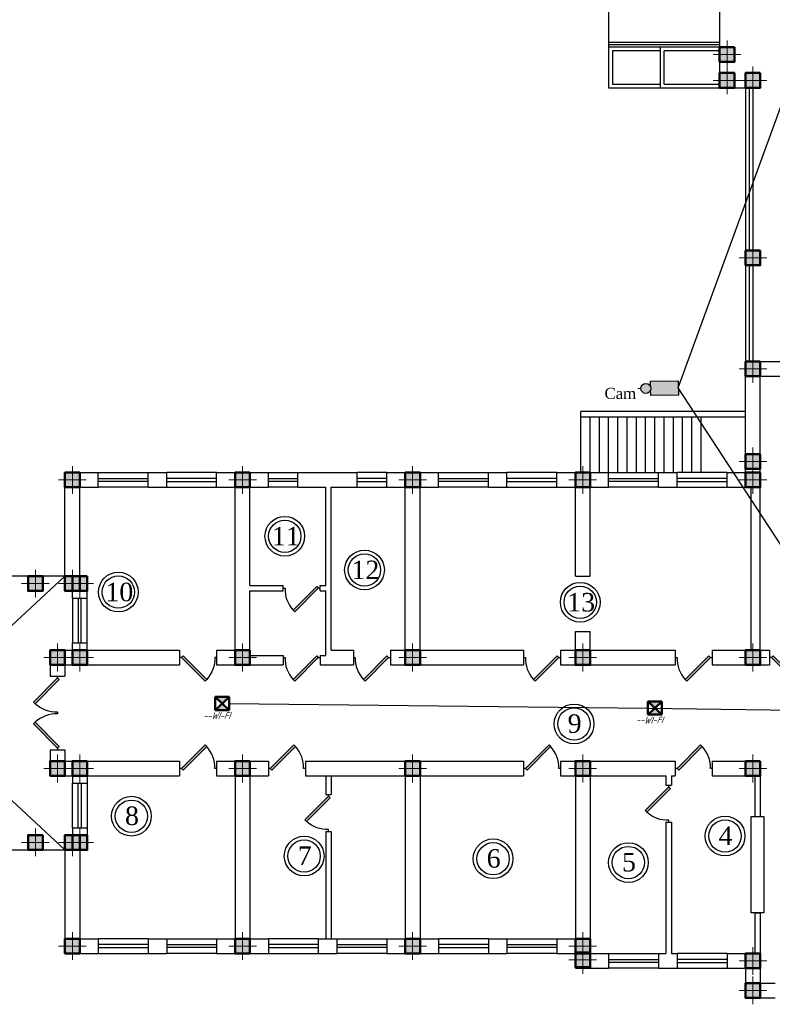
# Model space of a CAD drawing. Header units: millimetres. Extents: x 42471 to 951304, y -405702 to -322821.
# Tile 4 of 37: x 141699 to 162049, y -387936 to -361323. Entities that reach past the tile are written whole.
import ezdxf

# ---------------------------------------------------------------- set-up
doc = ezdxf.new("R2010")
doc.units = ezdxf.units.MM
for name, color, linetype in [('CCTV_TEXT', 7, 'Continuous'), ('kolonn', 7, 'Continuous'), ('SEC. Оборудование (Equipment)', 7, 'Continuous'), ('Пожар - надписи', 7, 'Continuous')]:
    doc.layers.add(name, color=color, linetype=linetype)
doc.styles.add('Gost_AW', font='isocpeui.ttf', dxfattribs={"width": 0.985, "height": 300})
doc.styles.get("Standard").update_dxf_attribs({"font": 'times.ttf'})

# ---------------------------------------------------------------- blocks, each defined once
blk = doc.blocks.new('jfgjhsdf')
blk.add_hatch(color=1).paths.add_polyline_path([(-593, 731), (-637, 687), (0, 50), (44, 94)])
at = {"color": 1}
for p, q in [((0, 1000), (0, 950)), ((0, 50), (0, 0))]:
    blk.add_line(p, q, dxfattribs=at)
blk.add_lwpolyline([(0, 50), (-637, 687), (-593, 731), (44, 94), (0, 50)], dxfattribs=at)
blk.add_arc((-33, 130), 821, 87.662, 132.9147, dxfattribs=at)
blk = doc.blocks.new('ghsdd')
at = {"ltscale": 50}
h = blk.add_hatch(color=256, dxfattribs=at)
h.paths.add_polyline_path([(0, 200), (-200, 200), (-200, 0), (0, 0)])
h.paths.add_polyline_path([(200, 0), (200, 200), (0, 200), (0, 0)])
h.paths.add_polyline_path([(0, 0), (-200, 0), (-200, -200), (0, -200)])
h.paths.add_polyline_path([(0, 0), (0, -200), (200, -200), (200, 0)])
at = {"lineweight": 0}
for p, q in [((0, -374), (0, 374)), ((-374, 0), (374, 0))]:
    blk.add_line(p, q, dxfattribs=at)
at = {"lineweight": 50, "ltscale": 50}
blk.add_lwpolyline([(200, 200), (200, -200), (-200, -200), (-200, 200), (200, 200)], dxfattribs=at)
blk = doc.blocks.new('Извещатель комбинированный')
at = {"ltscale": 300}
h = blk.add_hatch(color=5, dxfattribs=at)
h.dxf.hatch_style = 1
h.paths.add_polyline_path([(0, 0), (171, 161), (171, 163), (-173, 163)])
h.paths.add_polyline_path([(-171, -161), (171, -161), (0, 0)])
at = {"layer": 'SEC. Оборудование (Equipment)', "color": 5, "lineweight": 50}
for p, q in [((171, -161), (-173, 163)), ((171, 163), (-173, 163)), ((-173, 163), (-173, -161)), ((171, 161), (-173, -163)), ((171, 163), (171, -161)), ((171, -161), (-173, -161))]:
    blk.add_line(p, q, dxfattribs=at)

msp = doc.modelspace()

# ---------------------------------------------------------------- hatches: boundary and pattern name
at = {"lineweight": 25, "true_color": 0x22346e}
h = msp.add_hatch(color=159, dxfattribs=at)
h.dxf.hatch_style = 1
h.paths.add_polyline_path([(159504.103, -371080.654), (158753.305, -371093.729), (158756.001, -371248.549, -0.081383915), (158763.002, -371291.273, -0.072625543), (158757.412, -371329.554), (158760.108, -371484.374), (159510.906, -371471.298)])
h.paths.add_polyline_path([(158763.002, -371291.273, 1), (158495.256, -371291.273, 1)])

# ---------------------------------------------------------------- linework, layer by layer
for p, q in [((157623.907, -360962.306), (157623.907, -363162.306)), ((160623.907, -362062.306), (157623.907, -362062.306)), ((157723.907, -362162.306), (157723.907, -363062.306)), ((159023.907, -362162.306), (157723.907, -362162.306)), ((160623.907, -362162.306), (159123.907, -362162.306)), ((157623.907, -363162.306), (160623.907, -363162.306)), ((157723.907, -363062.306), (159023.907, -363062.306)), ((159123.907, -363062.306), (160623.907, -363062.306)), ((161323.907, -371912.306), (156873.907, -371912.306)), ((156873.907, -373562.306), (156873.907, -371912.306)), ((161323.907, -372062.306), (156873.907, -372062.306)), ((157123.907, -373562.306), (157123.907, -372062.306)), ((157373.907, -373562.306), (157373.907, -372062.306)), ((157623.907, -373562.306), (157623.907, -372062.306)), ((157873.907, -373562.306), (157873.907, -372062.306)), ((158123.907, -373562.306), (158123.907, -372062.306)), ((158373.907, -373562.306), (158373.907, -372062.306)), ((158623.907, -373562.306), (158623.907, -372062.306)), ((158873.907, -373562.306), (158873.907, -372062.306)), ((159123.907, -373562.306), (159123.907, -372062.306)), ((159373.907, -373562.306), (159373.907, -372062.306)), ((159623.907, -373562.306), (159623.907, -372062.306)), ((159873.907, -373562.306), (159873.907, -372062.306)), ((160123.907, -373562.306), (160123.907, -372062.306))]:
    msp.add_line(p, q)
at = {"color": 1}
for p, q in [((160623.907, -361942.306), (157623.907, -361942.306)), ((160623.907, -362002.306), (157623.907, -362002.306)), ((161423.907, -363162.306), (161423.907, -367562.306)), ((161523.907, -363162.306), (161523.907, -367562.306)), ((161423.907, -367962.306), (161423.907, -370562.306)), ((161523.907, -367962.306), (161523.907, -370562.306)), ((143823.907, -373562.306), (145173.907, -373562.306)), ((147023.907, -373562.306), (145673.907, -373562.306)), ((148423.907, -373562.306), (149223.907, -373562.306)), ((151623.907, -373562.306), (150823.907, -373562.306)), ((153023.907, -373562.306), (154373.907, -373562.306)), ((156223.907, -373562.306), (154873.907, -373562.306)), ((157623.907, -373562.306), (158973.907, -373562.306)), ((160823.907, -373562.306), (159473.907, -373562.306)), ((143823.907, -373722.306), (145173.907, -373722.306)), ((145173.907, -373802.306), (143823.907, -373802.306)), ((147023.907, -373722.306), (145673.907, -373722.306)), ((145673.907, -373802.306), (147023.907, -373802.306)), ((148423.907, -373722.306), (149223.907, -373722.306)), ((149223.907, -373802.306), (148423.907, -373802.306)), ((151623.907, -373722.306), (150823.907, -373722.306)), ((150823.907, -373802.306), (151623.907, -373802.306)), ((153023.907, -373722.306), (154373.907, -373722.306)), ((154373.907, -373802.306), (153023.907, -373802.306)), ((156223.907, -373722.306), (154873.907, -373722.306)), ((154873.907, -373802.306), (156223.907, -373802.306)), ((157623.907, -373722.306), (158973.907, -373722.306)), ((158973.907, -373802.306), (157623.907, -373802.306)), ((160823.907, -373722.306), (159473.907, -373722.306)), ((159473.907, -373802.306), (160823.907, -373802.306)), ((145173.907, -373962.306), (143823.907, -373962.306)), ((145673.907, -373962.306), (147023.907, -373962.306)), ((149223.907, -373962.306), (148423.907, -373962.306)), ((150823.907, -373962.306), (151623.907, -373962.306)), ((154373.907, -373962.306), (153023.907, -373962.306)), ((154873.907, -373962.306), (156223.907, -373962.306)), ((158973.907, -373962.306), (157623.907, -373962.306)), ((159473.907, -373962.306), (160823.907, -373962.306)), ((134923.907, -383762.306), (142923.907, -376362.306)), ((142923.907, -383762.306), (134923.907, -376362.306)), ((143123.907, -376962.306), (143123.907, -378162.306)), ((143283.907, -376962.306), (143283.907, -378162.306)), ((143363.907, -378162.306), (143363.907, -376962.306)), ((143523.907, -378162.306), (143523.907, -376962.306)), ((143123.907, -383162.306), (143123.907, -381962.306)), ((143283.907, -383162.306), (143283.907, -381962.306)), ((143363.907, -381962.306), (143363.907, -383162.306)), ((143523.907, -381962.306), (143523.907, -383162.306)), ((145173.907, -386162.306), (143823.907, -386162.306)), ((145173.907, -386322.306), (143823.907, -386322.306)), ((143823.907, -386402.306), (145173.907, -386402.306)), ((145673.907, -386162.306), (147023.907, -386162.306)), ((145673.907, -386322.306), (147023.907, -386322.306)), ((147023.907, -386402.306), (145673.907, -386402.306)), ((149773.907, -386162.306), (148423.907, -386162.306)), ((149773.907, -386322.306), (148423.907, -386322.306)), ((148423.907, -386402.306), (149773.907, -386402.306)), ((150273.907, -386162.306), (151623.907, -386162.306)), ((150273.907, -386322.306), (151623.907, -386322.306)), ((151623.907, -386402.306), (150273.907, -386402.306)), ((154373.907, -386162.306), (153023.907, -386162.306)), ((154373.907, -386322.306), (153023.907, -386322.306)), ((153023.907, -386402.306), (154373.907, -386402.306)), ((154873.907, -386162.306), (156223.907, -386162.306)), ((154873.907, -386322.306), (156223.907, -386322.306)), ((156223.907, -386402.306), (154873.907, -386402.306)), ((143823.907, -386562.306), (145173.907, -386562.306)), ((147023.907, -386562.306), (145673.907, -386562.306)), ((148423.907, -386562.306), (149773.907, -386562.306)), ((151623.907, -386562.306), (150273.907, -386562.306)), ((153023.907, -386562.306), (154373.907, -386562.306)), ((156223.907, -386562.306), (154873.907, -386562.306)), ((157623.907, -386562.306), (158973.907, -386562.306)), ((160823.907, -386562.306), (159473.907, -386562.306)), ((157623.907, -386722.306), (158973.907, -386722.306)), ((158973.907, -386802.306), (157623.907, -386802.306)), ((160823.907, -386722.306), (159473.907, -386722.306)), ((159473.907, -386802.306), (160823.907, -386802.306)), ((158973.907, -386962.306), (157623.907, -386962.306)), ((159473.907, -386962.306), (160823.907, -386962.306))]:
    msp.add_line(p, q, dxfattribs=at)
at = {"lineweight": 30}
for p, q in [((161323.907, -373562.306), (161323.907, -370562.306)), ((161323.907, -370562.306), (163173.907, -370562.306)), ((161723.907, -378362.306), (161723.907, -370962.306)), ((161723.907, -370962.306), (163173.907, -370962.306)), ((142923.907, -376762.306), (142923.907, -373562.306)), ((142923.907, -373562.306), (143823.907, -373562.306)), ((143823.907, -373962.306), (143823.907, -373562.306)), ((145173.907, -373962.306), (145173.907, -373562.306)), ((145173.907, -373562.306), (145673.907, -373562.306)), ((145673.907, -373962.306), (145673.907, -373562.306)), ((147023.907, -373962.306), (147023.907, -373562.306)), ((147023.907, -373562.306), (148423.907, -373562.306)), ((148423.907, -373962.306), (148423.907, -373562.306)), ((149223.907, -373962.306), (149223.907, -373562.306)), ((149223.907, -373562.306), (150823.907, -373562.306)), ((150823.907, -373962.306), (150823.907, -373562.306)), ((151623.907, -373962.306), (151623.907, -373562.306)), ((151623.907, -373562.306), (153023.907, -373562.306)), ((153023.907, -373962.306), (153023.907, -373562.306)), ((154373.907, -373962.306), (154373.907, -373562.306)), ((154373.907, -373562.306), (154873.907, -373562.306)), ((154873.907, -373962.306), (154873.907, -373562.306)), ((156223.907, -373962.306), (156223.907, -373562.306)), ((156223.907, -373562.306), (157623.907, -373562.306)), ((157623.907, -373962.306), (157623.907, -373562.306)), ((158973.907, -373962.306), (158973.907, -373562.306)), ((158973.907, -373562.306), (159473.907, -373562.306)), ((159473.907, -373962.306), (159473.907, -373562.306)), ((160823.907, -373962.306), (160823.907, -373562.306)), ((160823.907, -373562.306), (161323.907, -373562.306)), ((143323.907, -376362.306), (143323.907, -373962.306)), ((143323.907, -373962.306), (143823.907, -373962.306)), ((145173.907, -373962.306), (145673.907, -373962.306)), ((147023.907, -373962.306), (147523.907, -373962.306)), ((147523.907, -378362.306), (147523.907, -373962.306)), ((147923.907, -373962.306), (148423.907, -373962.306)), ((147923.907, -376612.306), (147923.907, -373962.306)), ((149223.907, -373962.306), (149973.907, -373962.306)), ((149973.907, -376612.306), (149973.907, -373962.306)), ((150123.907, -378362.306), (150123.907, -373962.306)), ((150123.907, -373962.306), (150823.907, -373962.306)), ((151623.907, -373962.306), (152123.907, -373962.306)), ((152123.907, -378362.306), (152123.907, -373962.306)), ((152523.907, -378362.306), (152523.907, -373962.306)), ((152523.907, -373962.306), (153023.907, -373962.306)), ((154373.907, -373962.306), (154873.907, -373962.306)), ((156223.907, -373962.306), (156723.907, -373962.306)), ((156723.907, -376362.306), (156723.907, -373962.306)), ((157123.907, -373962.306), (157623.907, -373962.306)), ((157123.907, -376362.306), (157123.907, -373962.306)), ((158973.907, -373962.306), (159473.907, -373962.306)), ((160823.907, -373962.306), (161473.907, -373962.306)), ((161473.907, -378362.306), (161473.907, -373962.306)), ((143323.907, -376362.306), (143523.907, -376362.306)), ((143523.907, -376962.306), (143523.907, -376362.306)), ((156723.907, -376362.306), (157123.907, -376362.306)), ((142923.907, -376762.306), (143123.907, -376762.306)), ((143123.907, -376962.306), (143123.907, -376762.306)), ((147923.907, -376612.306), (148823.907, -376612.306)), ((147923.907, -378512.306), (147923.907, -376762.306)), ((147923.907, -376762.306), (148823.907, -376762.306)), ((148823.907, -376762.306), (148823.907, -376612.306)), ((149823.907, -376762.306), (149823.907, -376612.306)), ((149823.907, -376612.306), (149973.907, -376612.306)), ((149823.907, -376762.306), (149973.907, -376762.306)), ((149973.907, -378512.306), (149973.907, -376762.306)), ((143123.907, -376962.306), (143523.907, -376962.306)), ((156723.907, -378362.306), (156723.907, -377862.306)), ((156723.907, -377862.306), (157123.907, -377862.306)), ((157123.907, -378362.306), (157123.907, -377862.306)), ((143123.907, -378362.306), (143123.907, -378162.306)), ((143123.907, -378162.306), (143523.907, -378162.306)), ((143523.907, -378362.306), (143523.907, -378162.306)), ((142523.907, -378362.306), (142523.907, -379062.306)), ((142523.907, -378362.306), (143123.907, -378362.306)), ((143523.907, -378362.306), (146023.907, -378362.306)), ((146023.907, -378362.306), (146023.907, -378762.306)), ((147023.907, -378362.306), (147023.907, -378762.306)), ((147023.907, -378362.306), (147523.907, -378362.306)), ((150123.907, -378362.306), (150723.907, -378362.306)), ((150723.907, -378362.306), (150723.907, -378762.306)), ((151723.907, -378362.306), (151723.907, -378762.306)), ((151723.907, -378362.306), (152123.907, -378362.306)), ((152523.907, -378362.306), (155323.907, -378362.306)), ((155323.907, -378362.306), (155323.907, -378762.306)), ((156323.907, -378362.306), (156323.907, -378762.306)), ((156323.907, -378362.306), (156723.907, -378362.306)), ((157123.907, -378362.306), (159423.907, -378362.306)), ((159423.907, -378362.306), (159423.907, -378762.306)), ((160423.907, -378362.306), (160423.907, -378762.306)), ((160423.907, -378362.306), (161473.907, -378362.306)), ((161723.907, -378362.306), (161973.907, -378362.306)), ((161973.907, -378362.306), (161973.907, -378762.306)), ((147923.907, -378512.306), (148823.907, -378512.306)), ((148823.907, -378512.306), (148823.907, -378762.306)), ((149823.907, -378512.306), (149823.907, -378762.306)), ((149823.907, -378512.306), (149973.907, -378512.306)), ((142923.907, -378762.306), (142923.907, -379062.306)), ((142923.907, -378762.306), (146023.907, -378762.306)), ((147023.907, -378762.306), (148823.907, -378762.306)), ((149823.907, -378762.306), (150723.907, -378762.306)), ((151723.907, -378762.306), (155323.907, -378762.306)), ((156323.907, -378762.306), (159423.907, -378762.306)), ((160423.907, -378762.306), (161973.907, -378762.306)), ((142523.907, -379062.306), (142923.907, -379062.306)), ((142523.907, -381062.306), (142923.907, -381062.306)), ((142523.907, -381062.306), (142523.907, -381762.306)), ((142923.907, -381062.306), (142923.907, -381362.306)), ((142923.907, -381362.306), (146023.907, -381362.306)), ((146023.907, -381362.306), (146023.907, -381762.306)), ((147023.907, -381362.306), (147023.907, -381762.306)), ((147023.907, -381362.306), (148423.907, -381362.306)), ((148423.907, -381362.306), (148423.907, -381762.306)), ((149423.907, -381362.306), (149423.907, -381762.306)), ((149423.907, -381362.306), (155323.907, -381362.306)), ((155323.907, -381362.306), (155323.907, -381762.306)), ((156323.907, -381362.306), (156323.907, -381762.306)), ((156323.907, -381362.306), (159423.907, -381362.306)), ((159423.907, -381362.306), (159423.907, -381762.306)), ((160423.907, -381362.306), (160423.907, -381762.306)), ((160423.907, -381362.306), (161723.907, -381362.306)), ((161723.907, -381362.306), (161723.907, -382862.306)), ((142523.907, -381762.306), (143123.907, -381762.306)), ((143123.907, -381762.306), (143123.907, -381962.306)), ((143523.907, -381762.306), (143523.907, -381962.306)), ((143523.907, -381762.306), (146023.907, -381762.306)), ((147023.907, -381762.306), (147523.907, -381762.306)), ((147523.907, -381762.306), (147523.907, -386162.306)), ((147923.907, -381762.306), (147923.907, -386162.306)), ((147923.907, -381762.306), (148423.907, -381762.306)), ((149423.907, -381762.306), (152123.907, -381762.306)), ((149973.907, -381762.306), (149973.907, -382262.306)), ((150123.907, -381762.306), (150123.907, -382262.306)), ((152123.907, -381762.306), (152123.907, -386162.306)), ((152523.907, -381762.306), (152523.907, -386162.306)), ((152523.907, -381762.306), (155323.907, -381762.306)), ((156323.907, -381762.306), (156723.907, -381762.306)), ((156723.907, -381762.306), (156723.907, -386162.306)), ((157123.907, -381762.306), (157123.907, -386562.306)), ((157123.907, -381762.306), (159173.907, -381762.306)), ((159173.907, -381762.306), (159173.907, -382012.306)), ((159323.907, -381762.306), (159323.907, -382012.306)), ((159323.907, -381762.306), (159423.907, -381762.306)), ((160423.907, -381762.306), (161723.907, -381762.306)), ((161573.907, -381762.306), (161573.907, -382862.306)), ((143123.907, -381962.306), (143523.907, -381962.306)), ((159173.907, -382012.306), (159323.907, -382012.306)), ((149973.907, -382262.306), (150123.907, -382262.306)), ((161573.907, -382862.306), (161723.907, -382862.306)), ((143123.907, -383162.306), (143523.907, -383162.306)), ((143123.907, -383162.306), (143123.907, -383362.306)), ((143523.907, -383162.306), (143523.907, -383762.306)), ((159173.907, -383012.306), (159323.907, -383012.306)), ((159173.907, -383012.306), (159173.907, -386562.306)), ((159323.907, -383012.306), (159323.907, -386562.306)), ((142923.907, -383362.306), (142923.907, -386562.306)), ((142923.907, -383362.306), (143123.907, -383362.306)), ((149973.907, -383262.306), (150123.907, -383262.306)), ((149973.907, -383262.306), (149973.907, -386162.306)), ((150123.907, -383262.306), (150123.907, -386162.306)), ((143323.907, -383762.306), (143323.907, -386162.306)), ((143323.907, -383762.306), (143523.907, -383762.306)), ((161573.907, -385462.306), (161723.907, -385462.306)), ((161573.907, -385462.306), (161573.907, -386562.306)), ((161723.907, -385462.306), (161723.907, -387362.306)), ((143323.907, -386162.306), (143823.907, -386162.306)), ((143823.907, -386162.306), (143823.907, -386562.306)), ((145173.907, -386162.306), (145173.907, -386562.306)), ((145173.907, -386162.306), (145673.907, -386162.306)), ((145673.907, -386162.306), (145673.907, -386562.306)), ((147023.907, -386162.306), (147023.907, -386562.306)), ((147023.907, -386162.306), (147523.907, -386162.306)), ((147923.907, -386162.306), (148423.907, -386162.306)), ((148423.907, -386162.306), (148423.907, -386562.306)), ((149773.907, -386162.306), (149773.907, -386562.306)), ((149773.907, -386162.306), (150273.907, -386162.306)), ((150273.907, -386162.306), (150273.907, -386562.306)), ((151623.907, -386162.306), (151623.907, -386562.306)), ((151623.907, -386162.306), (152123.907, -386162.306)), ((152523.907, -386162.306), (153023.907, -386162.306)), ((153023.907, -386162.306), (153023.907, -386562.306)), ((154373.907, -386162.306), (154373.907, -386562.306)), ((154373.907, -386162.306), (154873.907, -386162.306)), ((154873.907, -386162.306), (154873.907, -386562.306)), ((156223.907, -386162.306), (156223.907, -386562.306)), ((156223.907, -386162.306), (156723.907, -386162.306)), ((142923.907, -386562.306), (143823.907, -386562.306)), ((145173.907, -386562.306), (145673.907, -386562.306)), ((147023.907, -386562.306), (148423.907, -386562.306)), ((149773.907, -386562.306), (150273.907, -386562.306)), ((151623.907, -386562.306), (153023.907, -386562.306)), ((154373.907, -386562.306), (154873.907, -386562.306)), ((156223.907, -386562.306), (156723.907, -386562.306)), ((156723.907, -386562.306), (156723.907, -386962.306)), ((157123.907, -386562.306), (157623.907, -386562.306)), ((157623.907, -386562.306), (157623.907, -386962.306)), ((158973.907, -386562.306), (158973.907, -386962.306)), ((158973.907, -386562.306), (159173.907, -386562.306)), ((159323.907, -386562.306), (159473.907, -386562.306)), ((159473.907, -386562.306), (159473.907, -386962.306)), ((160823.907, -386562.306), (160823.907, -386962.306)), ((160823.907, -386562.306), (161723.907, -386562.306)), ((156723.907, -386962.306), (157623.907, -386962.306)), ((158973.907, -386962.306), (159473.907, -386962.306)), ((160823.907, -386962.306), (161323.907, -386962.306)), ((161323.907, -386962.306), (161323.907, -387762.306)), ((161723.907, -387362.306), (162123.907, -387362.306)), ((161323.907, -387762.306), (162123.907, -387762.306))]:
    msp.add_line(p, q, dxfattribs=at)
for points in [[(137223.907, -353562.306), (161323.907, -353562.306), (161323.907, -357962.306), (160623.907, -357962.306), (160623.907, -363162.306), (161323.907, -363162.306), (161323.907, -370562.306)], [(159023.907, -363162.306), (159023.907, -362062.306)], [(159123.907, -363062.306), (159123.907, -362162.306)]]:
    msp.add_lwpolyline(points)
at = {"lineweight": 25}
for points in [[(165311.653, -380149.493), (159507.504, -371275.976), (163571.691, -360134.954), (171691.846, -360254.161), (174756.895, -360435.102)], [(147363.965, -379807.247), (158684.761, -379929.831), (169263.756, -380079.698), (176899.408, -380079.698), (189601.022, -380104.157), (198155.54, -380104.157)]]:
    msp.add_lwpolyline(points, dxfattribs=at)
at = {"lineweight": 30}
for points in [[(161023.907, -362062.306), (160623.907, -362062.306), (160623.907, -362462.306), (161023.907, -362462.306)], [(161023.907, -362762.306), (160623.907, -362762.306), (160623.907, -363162.306), (161023.907, -363162.306)], [(161723.907, -362762.306), (161323.907, -362762.306), (161323.907, -363162.306), (161723.907, -363162.306)], [(161723.907, -367562.306), (161323.907, -367562.306), (161323.907, -367962.306), (161723.907, -367962.306)]]:
    msp.add_lwpolyline(points, close=True, dxfattribs=at)
at = {"color": 1}
msp.add_lwpolyline([(142923.907, -376362.306), (134923.907, -376362.306), (134923.907, -383762.306), (142923.907, -383762.306)], dxfattribs=at)
msp.add_lwpolyline([(161473.907, -382862.306), (161823.907, -382862.306), (161823.907, -385462.306), (161473.907, -385462.306)], close=True)
for centre, radius in [((148867.217, -375284.972), 537.019), ((148867.217, -375284.972), 437.019), ((151021.623, -376196.673), 537.019), ((151021.623, -376196.673), 437.019), ((144366.912, -376793.945), 537.019), ((144366.912, -376793.945), 437.019), ((156854.892, -377069.407), 537.019), ((156854.892, -377069.407), 437.019), ((156688.173, -380358.47), 537.019), ((156688.173, -380358.47), 437.019), ((144719.809, -382851.595), 537.019), ((144719.809, -382851.595), 437.019), ((160770.879, -383387.433), 537.019), ((160770.879, -383387.433), 437.019), ((149390.464, -383929.139), 537.019), ((154499.665, -384002.517), 537.019), ((149390.464, -383929.139), 437.019), ((154499.665, -384002.517), 437.019), ((158157.474, -384104.591), 537.019), ((158157.474, -384104.591), 437.019)]:
    msp.add_circle(centre, radius, dxfattribs=at)
at = {"layer": 'Пожар - надписи', "color": 244, "lineweight": 30, "ltscale": 300, "true_color": 0x991b1e}
msp.add_line((158495.294, -371294.49), (158410.419, -371296.151), dxfattribs=at)
msp.add_lwpolyline([(158756.001, -371248.549), (158753.305, -371093.729), (159504.103, -371080.654), (159510.906, -371471.298), (158760.108, -371484.374), (158757.412, -371329.554)], dxfattribs=at)
msp.add_circle((158629.129, -371291.273), 133.873, dxfattribs=at)

# ---------------------------------------------------------------- block references
for p, rotation in [((149823.907, -376687.306), 90), ((149823.907, -378562.306), 90), ((151723.907, -378562.306), 90), ((156323.907, -378562.306), 90), ((160423.907, -378562.306), 90), ((146023.907, -381562.306), 270), ((148423.907, -381562.306), 270), ((155323.907, -381562.306), 270), ((159423.907, -381562.306), 270)]:
    msp.add_blockref('jfgjhsdf', p, dxfattribs=dict(rotation=rotation))
at = {"xscale": -1}
for p, rotation in [((146023.907, -378562.306), 270), ((161973.907, -378562.306), 270), ((159248.907, -382012.306), 180), ((150048.907, -382262.306), 180)]:
    msp.add_blockref('jfgjhsdf', p, dxfattribs=dict(at, rotation=rotation))
at = {"xscale": -1.025641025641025, "yscale": 1.025641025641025, "zscale": 1.025641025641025, "rotation": 180}
msp.add_blockref('jfgjhsdf', (142723.907, -379062.306), dxfattribs=at)
at = {"xscale": 1.025641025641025, "yscale": 1.025641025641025, "zscale": 1.025641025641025}
msp.add_blockref('jfgjhsdf', (142723.907, -381062.306), dxfattribs=at)
at = {"layer": 'kolonn'}
for p in [(160823.907, -362262.306), (160823.907, -362962.306), (161523.907, -362962.306), (161523.907, -367762.306), (161523.907, -370762.306), (161523.907, -373262.306), (143123.907, -373762.306), (147723.907, -373762.306), (152323.907, -373762.306), (156923.907, -373762.306), (161523.907, -373762.306), (142123.907, -376562.306), (143123.907, -376562.306), (143323.907, -376562.306), (142723.907, -378562.306), (143323.907, -378562.306), (147723.907, -378562.306), (152323.907, -378562.306), (156923.907, -378562.306), (161523.907, -378562.306), (142723.907, -381562.306), (143323.907, -381562.306), (147723.907, -381562.306), (152323.907, -381562.306), (156923.907, -381562.306), (161523.907, -381562.306), (142123.907, -383562.306), (143123.907, -383562.306), (143323.907, -383562.306), (143123.907, -386362.306), (147723.907, -386362.306), (152323.907, -386362.306), (156923.907, -386362.306), (156923.907, -386735.933), (161523.907, -386762.306), (161523.907, -387562.306)]:
    msp.add_blockref('ghsdd', p, dxfattribs=at)
at = {"layer": 'Пожар - надписи', "color": 7, "lineweight": 30, "ltscale": 300, "xscale": 1.096478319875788, "yscale": 1.096478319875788, "zscale": 1.096478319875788}
for p in [(147176.471, -379808.532), (158874.681, -379930.831)]:
    msp.add_blockref('Извещатель комбинированный', p, dxfattribs=at)

# ---------------------------------------------------------------- texts
at = {"color": 1}
for s, p in [('11', (148515.074, -375532.988)), ('12', (150669.481, -376444.689)), ('10', (144014.769, -377041.961)), ('13', (156502.749, -377317.422)), ('9', (156514.201, -380598.01)), ('8', (144545.836, -383091.135)), ('4', (160596.907, -383626.973)), ('7', (149216.492, -384168.679)), ('6', (154325.693, -384242.057)), ('5', (157983.502, -384344.131))]:
    msp.add_text(s, height=500, dxfattribs=at).set_placement(p)
at = {"layer": 'CCTV_TEXT', "linetype": 'Continuous'}
msp.add_text('Cam', height=300, dxfattribs=at).set_placement((157511.221, -371574.318))
at = {"layer": 'Пожар - надписи', "color": 7, "lineweight": 30, "ltscale": 300, "char_height": 185.74343, "width": 5683.18834, "attachment_point": 4, "style": 'Gost_AW'}
for insert in [(146658.473, -380131.685), (158356.683, -380253.983)]:
    msp.add_mtext('{\\Q10;\\W0.85;--WI-FI}', dxfattribs=dict(at, insert=insert))

doc.saveas('drawing.dxf')
